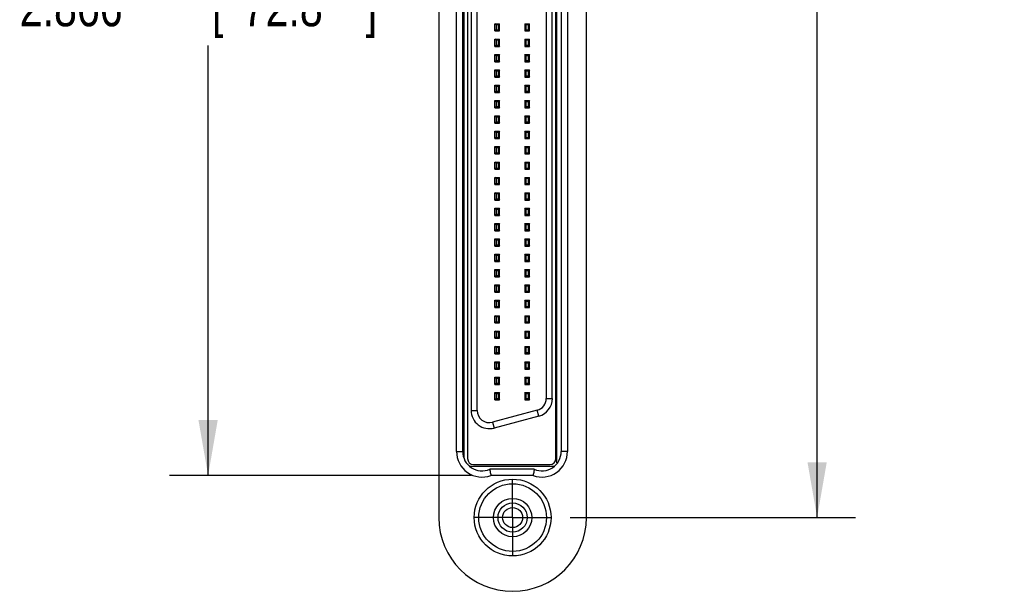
# Model space of a CAD drawing. Header units: inches. Extents: x 0.2 to 16.8, y 0.1 to 10.8.
# Tile 10 of 12: x 8.9 to 12.1, y 4.5 to 6.3. Entities that reach past the tile are written whole.
import ezdxf

# ---------------------------------------------------------------- set-up
doc = ezdxf.new("R2010")
doc.units = ezdxf.units.IN
doc.header["$LTSCALE"] = 0.935
doc.header["$MEASUREMENT"] = 0
doc.linetypes.add('CENTER', pattern=[0.6, 0.375, -0.075, 0.075, -0.075])
doc.layers.get('0').update_dxf_attribs({"linetype": 'CONTINUOUS'})
doc.layers.add('DEFAULT_1', color=7, linetype='CENTER')
doc.layers.add('DIMENSIONS', color=7, linetype='CONTINUOUS')
doc.styles.get("Standard").update_dxf_attribs({"font": 'txt', "width": 0.8})
doc.dimstyles.new('DIMSTYLE_1', dxfattribs={"dimtxt": 0.125, "dimasz": 0.18, "dimexe": 0.18, "dimexo": 0.0625, "dimgap": 0.09, "dimtad": 0, "dimtih": 1, "dimtoh": 1, "dimdec": 3, "dimzin": 4, "dimdsep": 46, "dimtxsty": 'STANDARD', "dimblk": '_FILLED', "dimblk1": '_FILLED', "dimblk2": '_FILLED', "dimcen": 0.09, "dimadec": 0, "dimazin": 0, "dimtp": 0.01, "dimtm": 0.01, "dimtfac": 1, "dimtdec": 3, "dimtofl": 0, "dimtmove": 0, "dimatfit": 3, "dimldrblk": '_FILLED', "dimfxl": 1, "dimtolj": 1, "dimtzin": 4, "dimarcsym": 0})

# ---------------------------------------------------------------- blocks, each defined once
blk = doc.blocks.new('_FILLED')
at = {"color": 0, "linetype": 'BYBLOCK'}
blk.add_solid([(0, 0), (-1, 0.174), (-1, -0.174)], dxfattribs=at)
blk = doc.blocks.new('*D2')
at = {"layer": 'DIMENSIONS', "color": 2, "linetype": 'CONTINUOUS'}
for p, q in [((10.671, 7.8621), (11.5984, 7.8621)), ((11.4734, 7.8621), (11.4734, 6.6307)), ((11.4734, 4.7221), (11.4734, 6.3807)), ((10.671, 4.7221), (11.5984, 4.7221))]:
    blk.add_line(p, q, dxfattribs=at)
at = {"layer": 'DIMENSIONS', "color": 2, "linetype": 'CONTINUOUS', "xscale": 0.18, "yscale": 0.18, "zscale": 0.18}
for p, rotation in [((11.4734, 7.8621), 90), ((11.4734, 4.7221), 270)]:
    blk.add_blockref('_FILLED', p, dxfattribs=dict(at, rotation=rotation))
at = {"layer": 'DIMENSIONS', "color": 2, "linetype": 'CONTINUOUS', "width": 0.8}
for s, p in [('3.140', (10.8109, 6.4432)), ('[', (11.4359, 6.4432)), ('79.76', (11.5359, 6.4432)), (']', (12.0359, 6.4432))]:
    blk.add_text(s, height=0.125, dxfattribs=at).set_placement(p)
blk = doc.blocks.new('*D3')
at = {"layer": 'DIMENSIONS', "color": 2, "linetype": 'CONTINUOUS'}
for p, q in [((10.3502, 7.7251), (9.3684, 7.7251)), ((9.4934, 7.7251), (9.4934, 6.5081)), ((9.4934, 4.8591), (9.4934, 6.2581)), ((10.3502, 4.8591), (9.3684, 4.8591))]:
    blk.add_line(p, q, dxfattribs=at)
at = {"layer": 'DIMENSIONS', "color": 2, "linetype": 'CONTINUOUS', "xscale": 0.18, "yscale": 0.18, "zscale": 0.18}
for p, rotation in [((9.4934, 7.7251), 90), ((9.4934, 4.8591), 270)]:
    blk.add_blockref('_FILLED', p, dxfattribs=dict(at, rotation=rotation))
at = {"layer": 'DIMENSIONS', "color": 2, "linetype": 'CONTINUOUS', "width": 0.8}
for s, p in [('2.866', (8.8809, 6.3206)), ('[', (9.5059, 6.3206)), ('72.8', (9.6059, 6.3206)), (']', (10.0059, 6.3206))]:
    blk.add_text(s, height=0.125, dxfattribs=at).set_placement(p)

msp = doc.modelspace()

# ---------------------------------------------------------------- linework, layer by layer
at = {"color": 7, "linetype": 'CONTINUOUS'}
for p, q in [((10.2434, 7.8621), (10.2434, 4.7221)), ((10.7234, 4.7221), (10.7234, 7.8621)), ((10.6274, 4.9001), (10.6274, 7.6841)), ((10.3247, 7.6654), (10.3247, 4.9187)), ((10.337, 7.67), (10.337, 4.9141)), ((10.6244, 4.9141), (10.6244, 7.67)), ((10.3014, 4.9373), (10.3014, 7.6468)), ((10.3214, 4.9371), (10.3214, 7.6471)), ((10.6414, 7.6471), (10.6414, 4.9371)), ((10.6614, 7.6468), (10.6614, 4.9373)), ((10.3488, 7.5137), (10.3488, 5.0704)), ((10.3684, 5.0704), (10.3684, 7.5137)), ((10.5929, 7.4747), (10.5929, 5.1094)), ((10.6125, 5.1094), (10.6125, 7.4747)), ((10.4255, 6.3053), (10.4255, 6.3289)), ((10.4295, 6.3249), (10.4255, 6.3289)), ((10.4255, 6.3289), (10.4413, 6.3289)), ((10.4295, 6.3092), (10.4255, 6.3053)), ((10.4295, 6.3249), (10.4295, 6.3092)), ((10.4373, 6.3249), (10.4295, 6.3249)), ((10.4295, 6.3092), (10.4373, 6.3092)), ((10.4413, 6.3289), (10.4373, 6.3249)), ((10.4373, 6.3092), (10.4373, 6.3249)), ((10.4373, 6.3092), (10.4413, 6.3053)), ((10.4413, 6.3053), (10.4413, 6.3289)), ((10.5228, 6.3289), (10.5228, 6.3053)), ((10.5228, 6.3289), (10.5385, 6.3289)), ((10.5267, 6.3249), (10.5228, 6.3289)), ((10.5267, 6.3092), (10.5228, 6.3053)), ((10.5267, 6.3249), (10.5267, 6.3092)), ((10.5346, 6.3249), (10.5267, 6.3249)), ((10.5267, 6.3092), (10.5346, 6.3092)), ((10.5385, 6.3289), (10.5346, 6.3249)), ((10.5346, 6.3092), (10.5346, 6.3249)), ((10.5346, 6.3092), (10.5385, 6.3053)), ((10.5385, 6.3053), (10.5385, 6.3289)), ((10.6274, 6.3289), (10.6244, 6.3289)), ((10.4255, 6.3053), (10.4413, 6.3053)), ((10.4255, 6.2553), (10.4255, 6.2789)), ((10.4255, 6.2789), (10.4413, 6.2789)), ((10.4295, 6.2749), (10.4255, 6.2789)), ((10.4295, 6.2749), (10.4295, 6.2592)), ((10.4373, 6.2749), (10.4295, 6.2749)), ((10.4413, 6.2789), (10.4373, 6.2749)), ((10.4373, 6.2592), (10.4373, 6.2749)), ((10.4413, 6.2553), (10.4413, 6.2789)), ((10.5228, 6.3053), (10.5385, 6.3053)), ((10.5228, 6.2789), (10.5385, 6.2789)), ((10.5228, 6.2789), (10.5228, 6.2553)), ((10.5267, 6.2749), (10.5228, 6.2789)), ((10.5346, 6.2749), (10.5267, 6.2749)), ((10.5267, 6.2749), (10.5267, 6.2592)), ((10.5385, 6.2789), (10.5346, 6.2749)), ((10.5346, 6.2592), (10.5346, 6.2749)), ((10.5385, 6.2553), (10.5385, 6.2789)), ((10.6244, 6.3053), (10.6274, 6.3053)), ((10.6244, 6.2789), (10.6274, 6.2789)), ((10.4295, 6.2592), (10.4255, 6.2553)), ((10.4255, 6.2553), (10.4413, 6.2553)), ((10.4295, 6.2592), (10.4373, 6.2592)), ((10.4373, 6.2592), (10.4413, 6.2553)), ((10.5267, 6.2592), (10.5228, 6.2553)), ((10.5228, 6.2553), (10.5385, 6.2553)), ((10.5267, 6.2592), (10.5346, 6.2592)), ((10.5346, 6.2592), (10.5385, 6.2553)), ((10.6244, 6.2553), (10.6274, 6.2553)), ((10.4255, 6.2053), (10.4255, 6.2289)), ((10.4255, 6.2289), (10.4413, 6.2289)), ((10.4295, 6.2249), (10.4255, 6.2289)), ((10.4295, 6.2249), (10.4295, 6.2092)), ((10.4373, 6.2249), (10.4295, 6.2249)), ((10.4413, 6.2289), (10.4373, 6.2249)), ((10.4373, 6.2092), (10.4373, 6.2249)), ((10.4413, 6.2053), (10.4413, 6.2289)), ((10.5228, 6.2289), (10.5385, 6.2289)), ((10.5267, 6.2249), (10.5228, 6.2289)), ((10.5228, 6.2289), (10.5228, 6.2053)), ((10.5346, 6.2249), (10.5267, 6.2249)), ((10.5267, 6.2249), (10.5267, 6.2092)), ((10.5385, 6.2289), (10.5346, 6.2249)), ((10.5346, 6.2092), (10.5346, 6.2249)), ((10.5385, 6.2053), (10.5385, 6.2289)), ((10.6274, 6.2289), (10.6244, 6.2289)), ((10.4295, 6.2092), (10.4255, 6.2053)), ((10.4255, 6.2053), (10.4413, 6.2053)), ((10.4255, 6.1789), (10.4413, 6.1789)), ((10.4295, 6.1749), (10.4255, 6.1789)), ((10.4255, 6.1553), (10.4255, 6.1789)), ((10.4295, 6.2092), (10.4373, 6.2092)), ((10.4373, 6.2092), (10.4413, 6.2053)), ((10.4413, 6.1789), (10.4373, 6.1749)), ((10.4413, 6.1553), (10.4413, 6.1789)), ((10.5267, 6.2092), (10.5228, 6.2053)), ((10.5228, 6.2053), (10.5385, 6.2053)), ((10.5228, 6.1789), (10.5385, 6.1789)), ((10.5267, 6.1749), (10.5228, 6.1789)), ((10.5228, 6.1789), (10.5228, 6.1553)), ((10.5267, 6.2092), (10.5346, 6.2092)), ((10.5346, 6.2092), (10.5385, 6.2053)), ((10.5385, 6.1789), (10.5346, 6.1749)), ((10.5385, 6.1553), (10.5385, 6.1789)), ((10.6244, 6.2053), (10.6274, 6.2053)), ((10.6244, 6.1789), (10.6274, 6.1789)), ((10.4295, 6.1592), (10.4255, 6.1553)), ((10.4255, 6.1553), (10.4413, 6.1553)), ((10.4373, 6.1749), (10.4295, 6.1749)), ((10.4295, 6.1749), (10.4295, 6.1592)), ((10.4295, 6.1592), (10.4373, 6.1592)), ((10.4373, 6.1592), (10.4373, 6.1749)), ((10.4373, 6.1592), (10.4413, 6.1553)), ((10.5267, 6.1592), (10.5228, 6.1553)), ((10.5228, 6.1553), (10.5385, 6.1553)), ((10.5346, 6.1749), (10.5267, 6.1749)), ((10.5267, 6.1749), (10.5267, 6.1592)), ((10.5267, 6.1592), (10.5346, 6.1592)), ((10.5346, 6.1592), (10.5346, 6.1749)), ((10.5346, 6.1592), (10.5385, 6.1553)), ((10.6244, 6.1553), (10.6274, 6.1553)), ((10.4255, 6.1289), (10.4413, 6.1289)), ((10.4295, 6.1249), (10.4255, 6.1289)), ((10.4255, 6.1053), (10.4255, 6.1289)), ((10.4373, 6.1249), (10.4295, 6.1249)), ((10.4295, 6.1249), (10.4295, 6.1092)), ((10.4413, 6.1289), (10.4373, 6.1249)), ((10.4373, 6.1092), (10.4373, 6.1249)), ((10.4413, 6.1053), (10.4413, 6.1289)), ((10.5228, 6.1289), (10.5385, 6.1289)), ((10.5267, 6.1249), (10.5228, 6.1289)), ((10.5228, 6.1289), (10.5228, 6.1053)), ((10.5346, 6.1249), (10.5267, 6.1249)), ((10.5267, 6.1249), (10.5267, 6.1092)), ((10.5385, 6.1289), (10.5346, 6.1249)), ((10.5346, 6.1092), (10.5346, 6.1249)), ((10.5385, 6.1053), (10.5385, 6.1289)), ((10.6274, 6.1289), (10.6244, 6.1289)), ((10.4295, 6.1092), (10.4255, 6.1053)), ((10.4255, 6.1053), (10.4413, 6.1053)), ((10.4295, 6.1092), (10.4373, 6.1092)), ((10.4373, 6.1092), (10.4413, 6.1053)), ((10.5267, 6.1092), (10.5228, 6.1053)), ((10.5228, 6.1053), (10.5385, 6.1053)), ((10.5267, 6.1092), (10.5346, 6.1092)), ((10.5346, 6.1092), (10.5385, 6.1053)), ((10.6244, 6.1053), (10.6274, 6.1053)), ((10.4255, 6.0789), (10.4413, 6.0789)), ((10.4295, 6.0749), (10.4255, 6.0789)), ((10.4255, 6.0553), (10.4255, 6.0789)), ((10.4295, 6.0592), (10.4255, 6.0553)), ((10.4255, 6.0553), (10.4413, 6.0553)), ((10.4373, 6.0749), (10.4295, 6.0749)), ((10.4295, 6.0749), (10.4295, 6.0592)), ((10.4295, 6.0592), (10.4373, 6.0592)), ((10.4413, 6.0789), (10.4373, 6.0749)), ((10.4373, 6.0592), (10.4373, 6.0749)), ((10.4373, 6.0592), (10.4413, 6.0553)), ((10.4413, 6.0553), (10.4413, 6.0789)), ((10.5228, 6.0789), (10.5385, 6.0789)), ((10.5267, 6.0749), (10.5228, 6.0789)), ((10.5228, 6.0789), (10.5228, 6.0553)), ((10.5267, 6.0592), (10.5228, 6.0553)), ((10.5228, 6.0553), (10.5385, 6.0553)), ((10.5346, 6.0749), (10.5267, 6.0749)), ((10.5267, 6.0749), (10.5267, 6.0592)), ((10.5267, 6.0592), (10.5346, 6.0592)), ((10.5385, 6.0789), (10.5346, 6.0749)), ((10.5346, 6.0592), (10.5346, 6.0749)), ((10.5346, 6.0592), (10.5385, 6.0553)), ((10.5385, 6.0553), (10.5385, 6.0789)), ((10.6244, 6.0789), (10.6274, 6.0789)), ((10.6244, 6.0553), (10.6274, 6.0553)), ((10.4255, 6.0289), (10.4413, 6.0289)), ((10.4295, 6.0249), (10.4255, 6.0289)), ((10.4255, 6.0053), (10.4255, 6.0289)), ((10.4373, 6.0249), (10.4295, 6.0249)), ((10.4295, 6.0249), (10.4295, 6.0092)), ((10.4413, 6.0289), (10.4373, 6.0249)), ((10.4373, 6.0092), (10.4373, 6.0249)), ((10.4413, 6.0053), (10.4413, 6.0289)), ((10.5228, 6.0289), (10.5385, 6.0289)), ((10.5267, 6.0249), (10.5228, 6.0289)), ((10.5228, 6.0289), (10.5228, 6.0053)), ((10.5346, 6.0249), (10.5267, 6.0249)), ((10.5267, 6.0249), (10.5267, 6.0092)), ((10.5385, 6.0289), (10.5346, 6.0249)), ((10.5346, 6.0092), (10.5346, 6.0249)), ((10.5385, 6.0053), (10.5385, 6.0289)), ((10.6274, 6.0289), (10.6244, 6.0289)), ((10.4295, 6.0092), (10.4255, 6.0053)), ((10.4255, 6.0053), (10.4413, 6.0053)), ((10.4295, 6.0092), (10.4373, 6.0092)), ((10.4373, 6.0092), (10.4413, 6.0053)), ((10.5267, 6.0092), (10.5228, 6.0053)), ((10.5228, 6.0053), (10.5385, 6.0053)), ((10.5267, 6.0092), (10.5346, 6.0092)), ((10.5346, 6.0092), (10.5385, 6.0053)), ((10.6244, 6.0053), (10.6274, 6.0053)), ((10.4255, 5.9789), (10.4413, 5.9789)), ((10.4295, 5.9749), (10.4255, 5.9789)), ((10.4255, 5.9553), (10.4255, 5.9789)), ((10.4295, 5.9592), (10.4255, 5.9553)), ((10.4255, 5.9553), (10.4413, 5.9553)), ((10.4373, 5.9749), (10.4295, 5.9749)), ((10.4295, 5.9749), (10.4295, 5.9592)), ((10.4295, 5.9592), (10.4373, 5.9592)), ((10.4413, 5.9789), (10.4373, 5.9749)), ((10.4373, 5.9592), (10.4373, 5.9749)), ((10.4373, 5.9592), (10.4413, 5.9553)), ((10.4413, 5.9553), (10.4413, 5.9789)), ((10.5228, 5.9789), (10.5385, 5.9789)), ((10.5267, 5.9749), (10.5228, 5.9789)), ((10.5228, 5.9789), (10.5228, 5.9553)), ((10.5267, 5.9592), (10.5228, 5.9553)), ((10.5228, 5.9553), (10.5385, 5.9553)), ((10.5346, 5.9749), (10.5267, 5.9749)), ((10.5267, 5.9749), (10.5267, 5.9592)), ((10.5267, 5.9592), (10.5346, 5.9592)), ((10.5385, 5.9789), (10.5346, 5.9749)), ((10.5346, 5.9592), (10.5346, 5.9749)), ((10.5346, 5.9592), (10.5385, 5.9553)), ((10.5385, 5.9553), (10.5385, 5.9789)), ((10.6244, 5.9789), (10.6274, 5.9789)), ((10.6244, 5.9553), (10.6274, 5.9553)), ((10.4255, 5.9289), (10.4413, 5.9289)), ((10.4295, 5.9249), (10.4255, 5.9289)), ((10.4255, 5.9053), (10.4255, 5.9289)), ((10.4373, 5.9249), (10.4295, 5.9249)), ((10.4295, 5.9249), (10.4295, 5.9092)), ((10.4413, 5.9289), (10.4373, 5.9249)), ((10.4373, 5.9092), (10.4373, 5.9249)), ((10.4413, 5.9053), (10.4413, 5.9289)), ((10.5228, 5.9289), (10.5385, 5.9289)), ((10.5267, 5.9249), (10.5228, 5.9289)), ((10.5228, 5.9289), (10.5228, 5.9053)), ((10.5346, 5.9249), (10.5267, 5.9249)), ((10.5267, 5.9249), (10.5267, 5.9092)), ((10.5385, 5.9289), (10.5346, 5.9249)), ((10.5346, 5.9092), (10.5346, 5.9249)), ((10.5385, 5.9053), (10.5385, 5.9289)), ((10.6274, 5.9289), (10.6244, 5.9289)), ((10.4295, 5.9092), (10.4255, 5.9053)), ((10.4255, 5.9053), (10.4413, 5.9053)), ((10.4295, 5.9092), (10.4373, 5.9092)), ((10.4373, 5.9092), (10.4413, 5.9053)), ((10.5267, 5.9092), (10.5228, 5.9053)), ((10.5228, 5.9053), (10.5385, 5.9053)), ((10.5267, 5.9092), (10.5346, 5.9092)), ((10.5346, 5.9092), (10.5385, 5.9053)), ((10.6244, 5.9053), (10.6274, 5.9053)), ((10.4255, 5.8789), (10.4413, 5.8789)), ((10.4295, 5.8749), (10.4255, 5.8789)), ((10.4255, 5.8553), (10.4255, 5.8789)), ((10.4295, 5.8592), (10.4255, 5.8553)), ((10.4373, 5.8749), (10.4295, 5.8749)), ((10.4295, 5.8749), (10.4295, 5.8592)), ((10.4295, 5.8592), (10.4373, 5.8592)), ((10.4413, 5.8789), (10.4373, 5.8749)), ((10.4373, 5.8592), (10.4373, 5.8749)), ((10.4373, 5.8592), (10.4413, 5.8553)), ((10.4413, 5.8553), (10.4413, 5.8789)), ((10.5228, 5.8789), (10.5385, 5.8789)), ((10.5267, 5.8749), (10.5228, 5.8789)), ((10.5228, 5.8789), (10.5228, 5.8553)), ((10.5267, 5.8592), (10.5228, 5.8553)), ((10.5346, 5.8749), (10.5267, 5.8749)), ((10.5267, 5.8749), (10.5267, 5.8592)), ((10.5267, 5.8592), (10.5346, 5.8592)), ((10.5385, 5.8789), (10.5346, 5.8749)), ((10.5346, 5.8592), (10.5346, 5.8749)), ((10.5346, 5.8592), (10.5385, 5.8553)), ((10.5385, 5.8553), (10.5385, 5.8789)), ((10.6244, 5.8789), (10.6274, 5.8789)), ((10.4255, 5.8553), (10.4413, 5.8553)), ((10.4255, 5.8289), (10.4413, 5.8289)), ((10.4295, 5.8249), (10.4255, 5.8289)), ((10.4255, 5.8053), (10.4255, 5.8289)), ((10.4413, 5.8289), (10.4373, 5.8249)), ((10.4413, 5.8053), (10.4413, 5.8289)), ((10.5228, 5.8553), (10.5385, 5.8553)), ((10.5228, 5.8289), (10.5385, 5.8289)), ((10.5267, 5.8249), (10.5228, 5.8289)), ((10.5228, 5.8289), (10.5228, 5.8053)), ((10.5385, 5.8289), (10.5346, 5.8249)), ((10.5385, 5.8053), (10.5385, 5.8289)), ((10.6244, 5.8553), (10.6274, 5.8553)), ((10.6274, 5.8289), (10.6244, 5.8289)), ((10.4295, 5.8092), (10.4255, 5.8053)), ((10.4255, 5.8053), (10.4413, 5.8053)), ((10.4373, 5.8249), (10.4295, 5.8249)), ((10.4295, 5.8249), (10.4295, 5.8092)), ((10.4295, 5.8092), (10.4373, 5.8092)), ((10.4373, 5.8092), (10.4373, 5.8249)), ((10.4373, 5.8092), (10.4413, 5.8053)), ((10.5267, 5.8092), (10.5228, 5.8053)), ((10.5228, 5.8053), (10.5385, 5.8053)), ((10.5346, 5.8249), (10.5267, 5.8249)), ((10.5267, 5.8249), (10.5267, 5.8092)), ((10.5267, 5.8092), (10.5346, 5.8092)), ((10.5346, 5.8092), (10.5346, 5.8249)), ((10.5346, 5.8092), (10.5385, 5.8053)), ((10.6244, 5.8053), (10.6274, 5.8053)), ((10.4255, 5.7789), (10.4413, 5.7789)), ((10.4295, 5.7749), (10.4255, 5.7789)), ((10.4255, 5.7553), (10.4255, 5.7789)), ((10.4373, 5.7749), (10.4295, 5.7749)), ((10.4295, 5.7749), (10.4295, 5.7592)), ((10.4413, 5.7789), (10.4373, 5.7749)), ((10.4373, 5.7592), (10.4373, 5.7749)), ((10.4413, 5.7553), (10.4413, 5.7789)), ((10.5228, 5.7789), (10.5385, 5.7789)), ((10.5267, 5.7749), (10.5228, 5.7789)), ((10.5228, 5.7789), (10.5228, 5.7553)), ((10.5346, 5.7749), (10.5267, 5.7749)), ((10.5267, 5.7749), (10.5267, 5.7592)), ((10.5385, 5.7789), (10.5346, 5.7749)), ((10.5346, 5.7592), (10.5346, 5.7749)), ((10.5385, 5.7553), (10.5385, 5.7789)), ((10.6244, 5.7789), (10.6274, 5.7789)), ((10.4295, 5.7592), (10.4255, 5.7553)), ((10.4255, 5.7553), (10.4413, 5.7553)), ((10.4295, 5.7592), (10.4373, 5.7592)), ((10.4373, 5.7592), (10.4413, 5.7553)), ((10.5267, 5.7592), (10.5228, 5.7553)), ((10.5228, 5.7553), (10.5385, 5.7553)), ((10.5267, 5.7592), (10.5346, 5.7592)), ((10.5346, 5.7592), (10.5385, 5.7553)), ((10.6244, 5.7553), (10.6274, 5.7553)), ((10.4255, 5.7289), (10.4413, 5.7289)), ((10.4295, 5.7249), (10.4255, 5.7289)), ((10.4255, 5.7053), (10.4255, 5.7289)), ((10.4295, 5.7092), (10.4255, 5.7053)), ((10.4255, 5.7053), (10.4413, 5.7053)), ((10.4373, 5.7249), (10.4295, 5.7249)), ((10.4295, 5.7249), (10.4295, 5.7092)), ((10.4295, 5.7092), (10.4373, 5.7092)), ((10.4413, 5.7289), (10.4373, 5.7249)), ((10.4373, 5.7092), (10.4373, 5.7249)), ((10.4373, 5.7092), (10.4413, 5.7053)), ((10.4413, 5.7053), (10.4413, 5.7289)), ((10.5228, 5.7289), (10.5385, 5.7289)), ((10.5267, 5.7249), (10.5228, 5.7289)), ((10.5228, 5.7289), (10.5228, 5.7053)), ((10.5267, 5.7092), (10.5228, 5.7053)), ((10.5228, 5.7053), (10.5385, 5.7053)), ((10.5346, 5.7249), (10.5267, 5.7249)), ((10.5267, 5.7249), (10.5267, 5.7092)), ((10.5267, 5.7092), (10.5346, 5.7092)), ((10.5385, 5.7289), (10.5346, 5.7249)), ((10.5346, 5.7092), (10.5346, 5.7249)), ((10.5346, 5.7092), (10.5385, 5.7053)), ((10.5385, 5.7053), (10.5385, 5.7289)), ((10.6274, 5.7289), (10.6244, 5.7289)), ((10.6244, 5.7053), (10.6274, 5.7053)), ((10.4255, 5.6789), (10.4413, 5.6789)), ((10.4295, 5.6749), (10.4255, 5.6789)), ((10.4255, 5.6553), (10.4255, 5.6789)), ((10.4373, 5.6749), (10.4295, 5.6749)), ((10.4295, 5.6749), (10.4295, 5.6592)), ((10.4413, 5.6789), (10.4373, 5.6749)), ((10.4373, 5.6592), (10.4373, 5.6749)), ((10.4413, 5.6553), (10.4413, 5.6789)), ((10.5228, 5.6789), (10.5385, 5.6789)), ((10.5267, 5.6749), (10.5228, 5.6789)), ((10.5228, 5.6789), (10.5228, 5.6553)), ((10.5346, 5.6749), (10.5267, 5.6749)), ((10.5267, 5.6749), (10.5267, 5.6592)), ((10.5385, 5.6789), (10.5346, 5.6749)), ((10.5346, 5.6592), (10.5346, 5.6749)), ((10.5385, 5.6553), (10.5385, 5.6789)), ((10.6244, 5.6789), (10.6274, 5.6789)), ((10.4295, 5.6592), (10.4255, 5.6553)), ((10.4255, 5.6553), (10.4413, 5.6553)), ((10.4295, 5.6592), (10.4373, 5.6592)), ((10.4373, 5.6592), (10.4413, 5.6553)), ((10.5267, 5.6592), (10.5228, 5.6553)), ((10.5228, 5.6553), (10.5385, 5.6553)), ((10.5267, 5.6592), (10.5346, 5.6592)), ((10.5346, 5.6592), (10.5385, 5.6553)), ((10.6244, 5.6553), (10.6274, 5.6553)), ((10.4255, 5.6289), (10.4413, 5.6289)), ((10.4295, 5.6249), (10.4255, 5.6289)), ((10.4255, 5.6053), (10.4255, 5.6289)), ((10.4295, 5.6092), (10.4255, 5.6053)), ((10.4255, 5.6053), (10.4413, 5.6053)), ((10.4373, 5.6249), (10.4295, 5.6249)), ((10.4295, 5.6249), (10.4295, 5.6092)), ((10.4295, 5.6092), (10.4373, 5.6092)), ((10.4413, 5.6289), (10.4373, 5.6249)), ((10.4373, 5.6092), (10.4373, 5.6249)), ((10.4373, 5.6092), (10.4413, 5.6053)), ((10.4413, 5.6053), (10.4413, 5.6289)), ((10.5228, 5.6289), (10.5385, 5.6289)), ((10.5267, 5.6249), (10.5228, 5.6289)), ((10.5228, 5.6289), (10.5228, 5.6053)), ((10.5267, 5.6092), (10.5228, 5.6053)), ((10.5228, 5.6053), (10.5385, 5.6053)), ((10.5346, 5.6249), (10.5267, 5.6249)), ((10.5267, 5.6249), (10.5267, 5.6092)), ((10.5267, 5.6092), (10.5346, 5.6092)), ((10.5385, 5.6289), (10.5346, 5.6249)), ((10.5346, 5.6092), (10.5346, 5.6249)), ((10.5346, 5.6092), (10.5385, 5.6053)), ((10.5385, 5.6053), (10.5385, 5.6289)), ((10.6274, 5.6289), (10.6244, 5.6289)), ((10.6244, 5.6053), (10.6274, 5.6053)), ((10.4255, 5.5789), (10.4413, 5.5789)), ((10.4295, 5.5749), (10.4255, 5.5789)), ((10.4255, 5.5553), (10.4255, 5.5789)), ((10.4373, 5.5749), (10.4295, 5.5749)), ((10.4295, 5.5749), (10.4295, 5.5592)), ((10.4413, 5.5789), (10.4373, 5.5749)), ((10.4373, 5.5592), (10.4373, 5.5749)), ((10.4413, 5.5553), (10.4413, 5.5789)), ((10.5228, 5.5789), (10.5385, 5.5789)), ((10.5267, 5.5749), (10.5228, 5.5789)), ((10.5228, 5.5789), (10.5228, 5.5553)), ((10.5346, 5.5749), (10.5267, 5.5749)), ((10.5267, 5.5749), (10.5267, 5.5592)), ((10.5385, 5.5789), (10.5346, 5.5749)), ((10.5346, 5.5592), (10.5346, 5.5749)), ((10.5385, 5.5553), (10.5385, 5.5789)), ((10.6244, 5.5789), (10.6274, 5.5789)), ((10.4295, 5.5592), (10.4255, 5.5553)), ((10.4255, 5.5553), (10.4413, 5.5553)), ((10.4295, 5.5592), (10.4373, 5.5592)), ((10.4373, 5.5592), (10.4413, 5.5553)), ((10.5267, 5.5592), (10.5228, 5.5553)), ((10.5228, 5.5553), (10.5385, 5.5553)), ((10.5267, 5.5592), (10.5346, 5.5592)), ((10.5346, 5.5592), (10.5385, 5.5553)), ((10.6244, 5.5553), (10.6274, 5.5553)), ((10.4255, 5.5289), (10.4413, 5.5289)), ((10.4295, 5.5249), (10.4255, 5.5289)), ((10.4255, 5.5053), (10.4255, 5.5289)), ((10.4295, 5.5092), (10.4255, 5.5053)), ((10.4373, 5.5249), (10.4295, 5.5249)), ((10.4295, 5.5249), (10.4295, 5.5092)), ((10.4295, 5.5092), (10.4373, 5.5092)), ((10.4413, 5.5289), (10.4373, 5.5249)), ((10.4373, 5.5092), (10.4373, 5.5249)), ((10.4373, 5.5092), (10.4413, 5.5053)), ((10.4413, 5.5053), (10.4413, 5.5289)), ((10.5228, 5.5289), (10.5385, 5.5289)), ((10.5267, 5.5249), (10.5228, 5.5289)), ((10.5228, 5.5289), (10.5228, 5.5053)), ((10.5267, 5.5092), (10.5228, 5.5053)), ((10.5346, 5.5249), (10.5267, 5.5249)), ((10.5267, 5.5249), (10.5267, 5.5092)), ((10.5267, 5.5092), (10.5346, 5.5092)), ((10.5385, 5.5289), (10.5346, 5.5249)), ((10.5346, 5.5092), (10.5346, 5.5249)), ((10.5346, 5.5092), (10.5385, 5.5053)), ((10.5385, 5.5053), (10.5385, 5.5289)), ((10.6274, 5.5289), (10.6244, 5.5289)), ((10.4255, 5.5053), (10.4413, 5.5053)), ((10.4255, 5.4789), (10.4413, 5.4789)), ((10.4295, 5.4749), (10.4255, 5.4789)), ((10.4255, 5.4553), (10.4255, 5.4789)), ((10.4373, 5.4749), (10.4295, 5.4749)), ((10.4295, 5.4749), (10.4295, 5.4592)), ((10.4413, 5.4789), (10.4373, 5.4749)), ((10.4373, 5.4592), (10.4373, 5.4749)), ((10.4413, 5.4553), (10.4413, 5.4789)), ((10.5228, 5.5053), (10.5385, 5.5053)), ((10.5228, 5.4789), (10.5385, 5.4789)), ((10.5267, 5.4749), (10.5228, 5.4789)), ((10.5228, 5.4789), (10.5228, 5.4553)), ((10.5346, 5.4749), (10.5267, 5.4749)), ((10.5267, 5.4749), (10.5267, 5.4592)), ((10.5385, 5.4789), (10.5346, 5.4749)), ((10.5346, 5.4592), (10.5346, 5.4749)), ((10.5385, 5.4553), (10.5385, 5.4789)), ((10.6244, 5.5053), (10.6274, 5.5053)), ((10.6244, 5.4789), (10.6274, 5.4789)), ((10.4295, 5.4592), (10.4255, 5.4553)), ((10.4255, 5.4553), (10.4413, 5.4553)), ((10.4295, 5.4592), (10.4373, 5.4592)), ((10.4373, 5.4592), (10.4413, 5.4553)), ((10.5267, 5.4592), (10.5228, 5.4553)), ((10.5228, 5.4553), (10.5385, 5.4553)), ((10.5267, 5.4592), (10.5346, 5.4592)), ((10.5346, 5.4592), (10.5385, 5.4553)), ((10.6244, 5.4553), (10.6274, 5.4553)), ((10.4255, 5.4289), (10.4413, 5.4289)), ((10.4295, 5.4249), (10.4255, 5.4289)), ((10.4255, 5.4053), (10.4255, 5.4289)), ((10.4373, 5.4249), (10.4295, 5.4249)), ((10.4295, 5.4249), (10.4295, 5.4092)), ((10.4413, 5.4289), (10.4373, 5.4249)), ((10.4373, 5.4092), (10.4373, 5.4249)), ((10.4413, 5.4053), (10.4413, 5.4289)), ((10.5228, 5.4289), (10.5385, 5.4289)), ((10.5267, 5.4249), (10.5228, 5.4289)), ((10.5228, 5.4289), (10.5228, 5.4053)), ((10.5346, 5.4249), (10.5267, 5.4249)), ((10.5267, 5.4249), (10.5267, 5.4092)), ((10.5385, 5.4289), (10.5346, 5.4249)), ((10.5346, 5.4092), (10.5346, 5.4249)), ((10.5385, 5.4053), (10.5385, 5.4289)), ((10.6274, 5.4289), (10.6244, 5.4289)), ((10.4295, 5.4092), (10.4255, 5.4053)), ((10.4255, 5.4053), (10.4413, 5.4053)), ((10.4255, 5.3789), (10.4413, 5.3789)), ((10.4295, 5.3749), (10.4255, 5.3789)), ((10.4255, 5.3553), (10.4255, 5.3789)), ((10.4295, 5.4092), (10.4373, 5.4092)), ((10.4373, 5.4092), (10.4413, 5.4053)), ((10.4413, 5.3789), (10.4373, 5.3749)), ((10.4413, 5.3553), (10.4413, 5.3789)), ((10.5267, 5.4092), (10.5228, 5.4053)), ((10.5228, 5.4053), (10.5385, 5.4053)), ((10.5228, 5.3789), (10.5385, 5.3789)), ((10.5267, 5.3749), (10.5228, 5.3789)), ((10.5228, 5.3789), (10.5228, 5.3553)), ((10.5267, 5.4092), (10.5346, 5.4092)), ((10.5346, 5.4092), (10.5385, 5.4053)), ((10.5385, 5.3789), (10.5346, 5.3749)), ((10.5385, 5.3553), (10.5385, 5.3789)), ((10.6244, 5.4053), (10.6274, 5.4053)), ((10.6244, 5.3789), (10.6274, 5.3789)), ((10.4295, 5.3592), (10.4255, 5.3553)), ((10.4255, 5.3553), (10.4413, 5.3553)), ((10.4373, 5.3749), (10.4295, 5.3749)), ((10.4295, 5.3749), (10.4295, 5.3592)), ((10.4295, 5.3592), (10.4373, 5.3592)), ((10.4373, 5.3592), (10.4373, 5.3749)), ((10.4373, 5.3592), (10.4413, 5.3553)), ((10.5267, 5.3592), (10.5228, 5.3553)), ((10.5228, 5.3553), (10.5385, 5.3553)), ((10.5346, 5.3749), (10.5267, 5.3749)), ((10.5267, 5.3749), (10.5267, 5.3592)), ((10.5267, 5.3592), (10.5346, 5.3592)), ((10.5346, 5.3592), (10.5346, 5.3749)), ((10.5346, 5.3592), (10.5385, 5.3553)), ((10.6244, 5.3553), (10.6274, 5.3553)), ((10.4255, 5.3289), (10.4413, 5.3289)), ((10.4295, 5.3249), (10.4255, 5.3289)), ((10.4255, 5.3053), (10.4255, 5.3289)), ((10.4373, 5.3249), (10.4295, 5.3249)), ((10.4295, 5.3249), (10.4295, 5.3092)), ((10.4413, 5.3289), (10.4373, 5.3249)), ((10.4373, 5.3092), (10.4373, 5.3249)), ((10.4413, 5.3053), (10.4413, 5.3289)), ((10.5228, 5.3289), (10.5385, 5.3289)), ((10.5267, 5.3249), (10.5228, 5.3289)), ((10.5228, 5.3289), (10.5228, 5.3053)), ((10.5346, 5.3249), (10.5267, 5.3249)), ((10.5267, 5.3249), (10.5267, 5.3092)), ((10.5385, 5.3289), (10.5346, 5.3249)), ((10.5346, 5.3092), (10.5346, 5.3249)), ((10.5385, 5.3053), (10.5385, 5.3289)), ((10.6274, 5.3289), (10.6244, 5.3289)), ((10.4295, 5.3092), (10.4255, 5.3053)), ((10.4255, 5.3053), (10.4413, 5.3053)), ((10.4295, 5.3092), (10.4373, 5.3092)), ((10.4373, 5.3092), (10.4413, 5.3053)), ((10.5267, 5.3092), (10.5228, 5.3053)), ((10.5228, 5.3053), (10.5385, 5.3053)), ((10.5267, 5.3092), (10.5346, 5.3092)), ((10.5346, 5.3092), (10.5385, 5.3053)), ((10.6244, 5.3053), (10.6274, 5.3053)), ((10.4255, 5.2789), (10.4413, 5.2789)), ((10.4295, 5.2749), (10.4255, 5.2789)), ((10.4255, 5.2553), (10.4255, 5.2789)), ((10.4295, 5.2592), (10.4255, 5.2553)), ((10.4255, 5.2553), (10.4413, 5.2553)), ((10.4373, 5.2749), (10.4295, 5.2749)), ((10.4295, 5.2749), (10.4295, 5.2592)), ((10.4295, 5.2592), (10.4373, 5.2592)), ((10.4413, 5.2789), (10.4373, 5.2749)), ((10.4373, 5.2592), (10.4373, 5.2749)), ((10.4373, 5.2592), (10.4413, 5.2553)), ((10.4413, 5.2553), (10.4413, 5.2789)), ((10.5228, 5.2789), (10.5385, 5.2789)), ((10.5267, 5.2749), (10.5228, 5.2789)), ((10.5228, 5.2789), (10.5228, 5.2553)), ((10.5267, 5.2592), (10.5228, 5.2553)), ((10.5228, 5.2553), (10.5385, 5.2553)), ((10.5346, 5.2749), (10.5267, 5.2749)), ((10.5267, 5.2749), (10.5267, 5.2592)), ((10.5267, 5.2592), (10.5346, 5.2592)), ((10.5385, 5.2789), (10.5346, 5.2749)), ((10.5346, 5.2592), (10.5346, 5.2749)), ((10.5346, 5.2592), (10.5385, 5.2553)), ((10.5385, 5.2553), (10.5385, 5.2789)), ((10.6244, 5.2789), (10.6274, 5.2789)), ((10.6244, 5.2553), (10.6274, 5.2553)), ((10.4255, 5.2289), (10.4413, 5.2289)), ((10.4295, 5.2249), (10.4255, 5.2289)), ((10.4255, 5.2053), (10.4255, 5.2289)), ((10.4373, 5.2249), (10.4295, 5.2249)), ((10.4295, 5.2249), (10.4295, 5.2092)), ((10.4413, 5.2289), (10.4373, 5.2249)), ((10.4373, 5.2092), (10.4373, 5.2249)), ((10.4413, 5.2053), (10.4413, 5.2289)), ((10.5228, 5.2289), (10.5385, 5.2289)), ((10.5267, 5.2249), (10.5228, 5.2289)), ((10.5228, 5.2289), (10.5228, 5.2053)), ((10.5346, 5.2249), (10.5267, 5.2249)), ((10.5267, 5.2249), (10.5267, 5.2092)), ((10.5385, 5.2289), (10.5346, 5.2249)), ((10.5346, 5.2092), (10.5346, 5.2249)), ((10.5385, 5.2053), (10.5385, 5.2289)), ((10.6274, 5.2289), (10.6244, 5.2289)), ((10.4295, 5.2092), (10.4255, 5.2053)), ((10.4255, 5.2053), (10.4413, 5.2053)), ((10.4295, 5.2092), (10.4373, 5.2092)), ((10.4373, 5.2092), (10.4413, 5.2053)), ((10.5267, 5.2092), (10.5228, 5.2053)), ((10.5228, 5.2053), (10.5385, 5.2053)), ((10.5267, 5.2092), (10.5346, 5.2092)), ((10.5346, 5.2092), (10.5385, 5.2053)), ((10.6244, 5.2053), (10.6274, 5.2053)), ((10.4255, 5.1789), (10.4413, 5.1789)), ((10.4295, 5.1749), (10.4255, 5.1789)), ((10.4255, 5.1553), (10.4255, 5.1789)), ((10.4295, 5.1592), (10.4255, 5.1553)), ((10.4255, 5.1553), (10.4413, 5.1553)), ((10.4373, 5.1749), (10.4295, 5.1749)), ((10.4295, 5.1749), (10.4295, 5.1592)), ((10.4295, 5.1592), (10.4373, 5.1592)), ((10.4413, 5.1789), (10.4373, 5.1749)), ((10.4373, 5.1592), (10.4373, 5.1749)), ((10.4373, 5.1592), (10.4413, 5.1553)), ((10.4413, 5.1553), (10.4413, 5.1789)), ((10.5228, 5.1789), (10.5385, 5.1789)), ((10.5267, 5.1749), (10.5228, 5.1789)), ((10.5228, 5.1789), (10.5228, 5.1553)), ((10.5267, 5.1592), (10.5228, 5.1553)), ((10.5228, 5.1553), (10.5385, 5.1553)), ((10.5346, 5.1749), (10.5267, 5.1749)), ((10.5267, 5.1749), (10.5267, 5.1592)), ((10.5267, 5.1592), (10.5346, 5.1592)), ((10.5385, 5.1789), (10.5346, 5.1749)), ((10.5346, 5.1592), (10.5346, 5.1749)), ((10.5346, 5.1592), (10.5385, 5.1553)), ((10.5385, 5.1553), (10.5385, 5.1789)), ((10.6244, 5.1789), (10.6274, 5.1789)), ((10.6244, 5.1553), (10.6274, 5.1553)), ((10.4255, 5.1289), (10.4413, 5.1289)), ((10.4295, 5.1249), (10.4255, 5.1289)), ((10.4255, 5.1053), (10.4255, 5.1289)), ((10.4373, 5.1249), (10.4295, 5.1249)), ((10.4295, 5.1249), (10.4295, 5.1092)), ((10.4413, 5.1289), (10.4373, 5.1249)), ((10.4373, 5.1092), (10.4373, 5.1249)), ((10.4413, 5.1053), (10.4413, 5.1289)), ((10.5228, 5.1289), (10.5385, 5.1289)), ((10.5267, 5.1249), (10.5228, 5.1289)), ((10.5228, 5.1289), (10.5228, 5.1053)), ((10.5346, 5.1249), (10.5267, 5.1249)), ((10.5267, 5.1249), (10.5267, 5.1092)), ((10.5385, 5.1289), (10.5346, 5.1249)), ((10.5346, 5.1092), (10.5346, 5.1249)), ((10.5385, 5.1053), (10.5385, 5.1289)), ((10.6274, 5.1289), (10.6244, 5.1289)), ((10.4295, 5.1092), (10.4255, 5.1053)), ((10.4255, 5.1053), (10.4413, 5.1053)), ((10.4295, 5.1092), (10.4373, 5.1092)), ((10.4373, 5.1092), (10.4413, 5.1053)), ((10.5267, 5.1092), (10.5228, 5.1053)), ((10.5228, 5.1053), (10.5385, 5.1053)), ((10.5267, 5.1092), (10.5346, 5.1092)), ((10.5346, 5.1092), (10.5385, 5.1053)), ((10.6244, 5.1053), (10.6274, 5.1053)), ((10.5637, 5.0714), (10.418, 5.0324)), ((10.5688, 5.0524), (10.4231, 5.0134)), ((10.3014, 4.9371), (10.3214, 4.9371)), ((10.6614, 4.9371), (10.6414, 4.9371)), ((10.6297, 4.9001), (10.6274, 4.9001)), ((10.346, 4.8891), (10.6197, 4.8891)), ((10.3566, 4.8944), (10.6047, 4.8944)), ((10.5539, 4.8791), (10.4089, 4.8791)), ((10.55, 4.8591), (10.4127, 4.8591))]:
    msp.add_line(p, q, dxfattribs=at)
at = {"color": 9, "linetype": 'CONTINUOUS'}
for p, q in [((10.5929, 5.1094), (10.6125, 5.1094)), ((10.3488, 5.0704), (10.3684, 5.0704)), ((10.5688, 5.0524), (10.5637, 5.0714)), ((10.418, 5.0324), (10.4231, 5.0134))]:
    msp.add_line(p, q, dxfattribs=at)
at = {"color": 7, "linetype": 'CONTINUOUS'}
for radius in [0.125, 0.11, 0.0625, 0.0475, 0.0325]:
    msp.add_circle((10.4834, 4.7221), radius, dxfattribs=at)
for centre, radius, start, end in [((10.5535, 5.1094), 0.0394, 285, 360), ((10.5535, 5.1094), 0.0591, 285, 360), ((10.4078, 5.0704), 0.0591, 180, 285), ((10.4078, 5.0704), 0.0394, 180, 285), ((10.3838, 4.9364), 0.0825, 179.332, 290.4902), ((10.3838, 4.9364), 0.0625, 179.3403, 293.5823), ((10.5789, 4.9364), 0.0825, 249.5098, 0.668), ((10.5789, 4.9364), 0.0625, 246.4177, 0.6597), ((10.356, 4.9187), 0.0313, 180, 182.3978), ((10.3566, 4.9141), 0.0197, 180, 270), ((10.6047, 4.9141), 0.0197, 270, 360), ((10.356, 4.9187), 0.0313, 241.4503, 251.3831), ((10.4834, 4.7221), 0.24, 180, 360)]:
    msp.add_arc(centre, radius, start, end, dxfattribs=at)
for points in [[(10.4089, 4.8791), (10.4093, 4.8769), (10.4102, 4.8725), (10.4115, 4.8658), (10.4123, 4.8613), (10.4127, 4.8591)], [(10.5539, 4.8791), (10.5534, 4.8769), (10.5525, 4.8725), (10.5512, 4.8658), (10.5504, 4.8613), (10.55, 4.8591)]]:
    msp.add_open_spline(points, degree=3, knots=[0, 0, 0, 0, 0.326197, 0.659612, 1, 1, 1, 1], dxfattribs=at)
at = {"layer": 'DEFAULT_1', "color": 7, "linetype": 'CENTER'}
for q in [(10.4834, 4.8472), (10.3583, 4.7221), (10.6085, 4.7221), (10.4834, 4.597)]:
    msp.add_line((10.4834, 4.7221), q, dxfattribs=at)

# ---------------------------------------------------------------- dimensions: what is measured, and where the dimension line sits
at = {"layer": 'DIMENSIONS', "color": 2, "linetype": 'CONTINUOUS'}
for base, p1, p2, picture, middle in [((11.4734, 4.7221), (10.671, 7.8621), (10.671, 4.7221), '*D2', (11.4734, 6.5057)), ((9.4934, 4.8591), (10.3502, 7.7251), (10.3502, 4.8591), '*D3', (9.4934, 6.3831))]:
    dim = msp.add_linear_dim(base=base, p1=p1, p2=p2, angle=270, dimstyle='DIMSTYLE_1', dxfattribs=at)
    dim.commit()
    dim.dimension.update_dxf_attribs({"geometry": picture, "text_midpoint": middle, "dimtype": 160})

doc.saveas('drawing.dxf')
